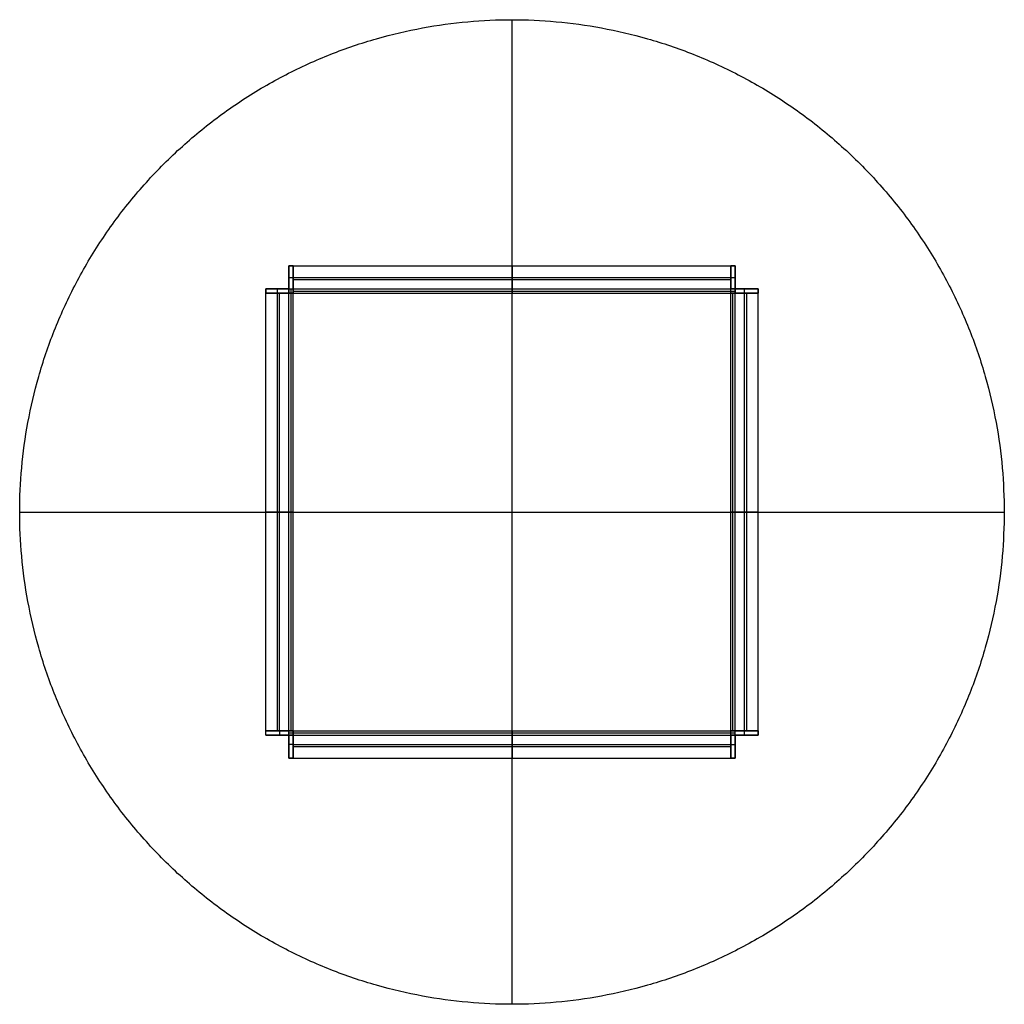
# Model space of a CAD drawing. Header units: millimetres. Extents: x 5954 to 6854, y 326 to 1226.
import ezdxf

# ---------------------------------------------------------------- set-up
doc = ezdxf.new("R2010")
doc.units = ezdxf.units.MM
doc.header["$MEASUREMENT"] = 0
doc.layers.add('Default', color=7, linetype='Continuous', true_color=0x000000)

msp = doc.modelspace()

# ---------------------------------------------------------------- linework, layer by layer
at = {"layer": 'Default'}
for p, q in [((6404.15, 326, 320), (6404.15, 1226, 320)), ((6404.15, 326, 300), (6404.15, 1226, 300)), ((6200.15, 988.5, 275), (6200.15, 988.5, 279)), ((6200.15, 988.5, 21), (6200.15, 988.5, 25)), ((6608.15, 988.5, 21), (6608.15, 988.5, 25)), ((6608.15, 988.5, 275), (6608.15, 988.5, 279)), ((6191.65, 980, 275), (6191.65, 980, 279)), ((6191.65, 980, 21), (6191.65, 980, 25)), ((6200.15, 980, 12.5), (6204.15, 980, 12.5)), ((6200.15, 980, 287.5), (6204.15, 980, 287.5)), ((6608.15, 980, 287.5), (6608.15, 976, 287.5)), ((6608.15, 980, 12.5), (6608.15, 976, 12.5)), ((6616.65, 976, 21), (6616.65, 980, 21)), ((6616.65, 976, 279), (6616.65, 980, 279)), ((5954.15, 776, 320), (6854.15, 776, 320)), ((5954.15, 776, 300), (6854.15, 776, 300)), ((6191.65, 576, 279), (6191.65, 572, 279)), ((6191.65, 576, 21), (6191.65, 572, 21)), ((6200.15, 572, 287.5), (6200.15, 576, 287.5)), ((6200.15, 572, 12.5), (6200.15, 576, 12.5)), ((6608.15, 572, 287.5), (6608.15, 576, 287.5)), ((6608.15, 572, 12.5), (6608.15, 576, 12.5)), ((6616.65, 572, 279), (6616.65, 576, 279)), ((6616.65, 572, 21), (6616.65, 576, 21)), ((6204.15, 563.5, 279), (6200.15, 563.5, 279)), ((6204.15, 563.5, 21), (6200.15, 563.5, 21)), ((6604.15, 563.5, 279), (6608.15, 563.5, 279)), ((6604.15, 563.5, 21), (6608.15, 563.5, 21))]:
    msp.add_line(p, q, dxfattribs=at)
for points in [[(6854.15, 776, 300), (6854.15, 1226, 300), (6404.15, 1226, 300), (5954.15, 1226, 300), (5954.15, 776, 300), (5954.15, 326, 300), (6404.15, 326, 300), (6854.15, 326, 300), (6854.15, 776, 300)], [(6854.15, 776, 320), (6854.15, 1226, 320), (6404.15, 1226, 320), (5954.15, 1226, 320), (5954.15, 776, 320), (5954.15, 326, 320), (6404.15, 326, 320), (6854.15, 326, 320), (6854.15, 776, 320)], [(6854.15, 776, 310), (6854.15, 1226, 310), (6404.15, 1226, 310), (5954.15, 1226, 310), (5954.15, 776, 310), (5954.15, 326, 310), (6404.15, 326, 310), (6854.15, 326, 310), (6854.15, 776, 310)]]:
    msp.add_rational_spline(points, [1, 0.707106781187, 1, 0.707106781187, 1, 0.707106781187, 1, 0.707106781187, 1], degree=2, knots=[0, 0, 0, 706.858347, 706.858347, 1413.716694, 1413.716694, 2120.575041, 2120.575041, 2827.433388, 2827.433388, 2827.433388], dxfattribs=at)
for points in [[(6404.15, 1226, 300), (6404.15, 1226, 310), (6404.15, 1226, 320)], [(6200.15, 980, 21), (6200.15, 990.5, 21), (6200.15, 1001, 21)], [(6200.15, 1001, 21), (6202.15, 1001, 21), (6204.15, 1001, 21)], [(6200.15, 1001, 25), (6200.15, 1001, 23), (6200.15, 1001, 21)], [(6200.15, 1001, 25), (6202.15, 1001, 25), (6204.15, 1001, 25)], [(6200.15, 980, 25), (6200.15, 990.5, 25), (6200.15, 1001, 25)], [(6204.15, 1001, 275), (6202.15, 1001, 275), (6200.15, 1001, 275)], [(6200.15, 1001, 279), (6200.15, 1001, 277), (6200.15, 1001, 275)], [(6200.15, 1001, 279), (6202.15, 1001, 279), (6204.15, 1001, 279)], [(6200.15, 980, 279), (6200.15, 990.5, 279), (6200.15, 1001, 279)], [(6200.15, 1001, 275), (6200.15, 990.5, 275), (6200.15, 980, 275)], [(6200.15, 1001, 275), (6200.15, 1001, 150), (6200.15, 1001, 25)], [(6200.15, 1001, 277), (6202.15, 1001, 277), (6204.15, 1001, 277)], [(6200.15, 1001, 23), (6202.15, 1001, 23), (6204.15, 1001, 23)], [(6200.15, 980, 150), (6200.15, 990.5, 150), (6200.15, 1001, 150)], [(6200.15, 1001, 150), (6202.15, 1001, 150), (6204.15, 1001, 150)], [(6202.15, 1001, 275), (6202.15, 1001, 150), (6202.15, 1001, 25)], [(6204.15, 1001, 279), (6204.15, 1001, 277), (6204.15, 1001, 275)], [(6204.15, 1001, 279), (6204.15, 990.5, 279), (6204.15, 980, 279)], [(6204.15, 1001, 275), (6404.15, 1001, 275), (6604.15, 1001, 275)], [(6204.15, 1001, 279), (6404.15, 1001, 279), (6604.15, 1001, 279)], [(6204.15, 1001, 275), (6204.15, 1001, 150), (6204.15, 1001, 25)], [(6204.15, 1001, 21), (6204.15, 990.5, 21), (6204.15, 980, 21)], [(6204.15, 1001, 25), (6204.15, 1001, 23), (6204.15, 1001, 21)], [(6204.15, 1001, 25), (6204.15, 990.5, 25), (6204.15, 980, 25)], [(6204.15, 1001, 21), (6404.15, 1001, 21), (6604.15, 1001, 21)], [(6204.15, 1001, 25), (6404.15, 1001, 25), (6604.15, 1001, 25)], [(6204.15, 980, 275), (6204.15, 990.5, 275), (6204.15, 1001, 275)], [(6204.15, 1001, 23), (6404.15, 1001, 23), (6604.15, 1001, 23)], [(6204.15, 1001, 277), (6404.15, 1001, 277), (6604.15, 1001, 277)], [(6204.15, 1001, 150), (6204.15, 988.5, 150), (6204.15, 976, 150)], [(6404.15, 1001, 21), (6404.15, 1001, 23), (6404.15, 1001, 25)], [(6404.15, 1001, 25), (6404.15, 988.5, 25), (6404.15, 976, 25)], [(6404.15, 976, 275), (6404.15, 988.5, 275), (6404.15, 1001, 275)], [(6404.15, 1001, 275), (6404.15, 1001, 277), (6404.15, 1001, 279)], [(6404.15, 1001, 279), (6404.15, 990.5, 279), (6404.15, 980, 279)], [(6404.15, 980, 21), (6404.15, 990.5, 21), (6404.15, 1001, 21)], [(6604.15, 1001, 275), (6604.15, 990.5, 275), (6604.15, 980, 275)], [(6604.15, 1001, 279), (6604.15, 1001, 277), (6604.15, 1001, 275)], [(6604.15, 980, 279), (6604.15, 990.5, 279), (6604.15, 1001, 279)], [(6608.15, 1001, 275), (6606.15, 1001, 275), (6604.15, 1001, 275)], [(6604.15, 1001, 279), (6606.15, 1001, 279), (6608.15, 1001, 279)], [(6604.15, 1001, 275), (6604.15, 1001, 150), (6604.15, 1001, 25)], [(6604.15, 980, 21), (6604.15, 990.5, 21), (6604.15, 1001, 21)], [(6604.15, 1001, 25), (6604.15, 1001, 23), (6604.15, 1001, 21)], [(6604.15, 980, 25), (6604.15, 990.5, 25), (6604.15, 1001, 25)], [(6604.15, 1001, 21), (6606.15, 1001, 21), (6608.15, 1001, 21)], [(6604.15, 1001, 25), (6606.15, 1001, 25), (6608.15, 1001, 25)], [(6604.15, 1001, 277), (6606.15, 1001, 277), (6608.15, 1001, 277)], [(6604.15, 1001, 23), (6606.15, 1001, 23), (6608.15, 1001, 23)], [(6604.15, 1001, 150), (6606.15, 1001, 150), (6608.15, 1001, 150)], [(6604.15, 976, 150), (6604.15, 988.5, 150), (6604.15, 1001, 150)], [(6606.15, 1001, 275), (6606.15, 1001, 150), (6606.15, 1001, 25)], [(6608.15, 1001, 21), (6608.15, 990.5, 21), (6608.15, 980, 21)], [(6608.15, 1001, 25), (6608.15, 1001, 23), (6608.15, 1001, 21)], [(6608.15, 1001, 25), (6608.15, 990.5, 25), (6608.15, 980, 25)], [(6608.15, 1001, 279), (6608.15, 1001, 277), (6608.15, 1001, 275)], [(6608.15, 1001, 279), (6608.15, 990.5, 279), (6608.15, 980, 279)], [(6608.15, 980, 275), (6608.15, 990.5, 275), (6608.15, 1001, 275)], [(6608.15, 1001, 275), (6608.15, 1001, 150), (6608.15, 1001, 25)], [(6608.15, 1001, 150), (6608.15, 990.5, 150), (6608.15, 980, 150)], [(6200.15, 990.5, 21), (6202.15, 990.5, 21), (6204.15, 990.5, 21)], [(6200.15, 990.5, 279), (6202.15, 990.5, 279), (6204.15, 990.5, 279)], [(6200.15, 990.5, 275), (6200.15, 990.5, 150), (6200.15, 990.5, 25)], [(6204.15, 990.5, 279), (6404.15, 990.5, 279), (6604.15, 990.5, 279)], [(6204.15, 990.5, 21), (6404.15, 990.5, 21), (6604.15, 990.5, 21)], [(6604.15, 990.5, 279), (6606.15, 990.5, 279), (6608.15, 990.5, 279)], [(6604.15, 990.5, 21), (6606.15, 990.5, 21), (6608.15, 990.5, 21)], [(6608.15, 990.5, 275), (6608.15, 990.5, 150), (6608.15, 990.5, 25)], [(6204.15, 988.5, 25), (6404.15, 988.5, 25), (6604.15, 988.5, 25)], [(6204.15, 988.5, 275), (6404.15, 988.5, 275), (6604.15, 988.5, 275)], [(6204.15, 988.5, 275), (6204.15, 988.5, 150), (6204.15, 988.5, 25)], [(6604.15, 988.5, 275), (6604.15, 988.5, 150), (6604.15, 988.5, 25)], [(6179.15, 980, 21), (6189.65, 980, 21), (6200.15, 980, 21)], [(6179.15, 980, 25), (6179.15, 980, 23), (6179.15, 980, 21)], [(6179.15, 980, 25), (6189.65, 980, 25), (6200.15, 980, 25)], [(6179.15, 980, 279), (6179.15, 980, 277), (6179.15, 980, 275)], [(6179.15, 980, 279), (6189.65, 980, 279), (6200.15, 980, 279)], [(6179.15, 980, 275), (6179.15, 978, 275), (6179.15, 976, 275)], [(6200.15, 980, 275), (6189.65, 980, 275), (6179.15, 980, 275)], [(6179.15, 976, 279), (6179.15, 978, 279), (6179.15, 980, 279)], [(6179.15, 980, 275), (6179.15, 980, 150), (6179.15, 980, 25)], [(6179.15, 976, 21), (6179.15, 978, 21), (6179.15, 980, 21)], [(6179.15, 976, 25), (6179.15, 978, 25), (6179.15, 980, 25)], [(6179.15, 976, 277), (6179.15, 978, 277), (6179.15, 980, 277)], [(6179.15, 976, 23), (6179.15, 978, 23), (6179.15, 980, 23)], [(6179.15, 976, 150), (6179.15, 978, 150), (6179.15, 980, 150)], [(6179.15, 980, 150), (6189.65, 980, 150), (6200.15, 980, 150)], [(6179.15, 978, 275), (6179.15, 978, 150), (6179.15, 978, 25)], [(6179.15, 976, 275), (6189.65, 976, 275), (6200.15, 976, 275)], [(6179.15, 976, 279), (6179.15, 976, 277), (6179.15, 976, 275)], [(6200.15, 976, 279), (6189.65, 976, 279), (6179.15, 976, 279)], [(6179.15, 976, 275), (6179.15, 976, 150), (6179.15, 976, 25)], [(6200.15, 976, 21), (6189.65, 976, 21), (6179.15, 976, 21)], [(6179.15, 976, 25), (6179.15, 976, 23), (6179.15, 976, 21)], [(6200.15, 976, 25), (6189.65, 976, 25), (6179.15, 976, 25)], [(6179.15, 576, 21), (6179.15, 776, 21), (6179.15, 976, 21)], [(6179.15, 576, 25), (6179.15, 776, 25), (6179.15, 976, 25)], [(6179.15, 576, 275), (6179.15, 776, 275), (6179.15, 976, 275)], [(6179.15, 576, 279), (6179.15, 776, 279), (6179.15, 976, 279)], [(6204.15, 976, 150), (6191.65, 976, 150), (6179.15, 976, 150)], [(6179.15, 576, 23), (6179.15, 776, 23), (6179.15, 976, 23)], [(6179.15, 576, 277), (6179.15, 776, 277), (6179.15, 976, 277)], [(6189.65, 976, 21), (6189.65, 978, 21), (6189.65, 980, 21)], [(6189.65, 976, 279), (6189.65, 978, 279), (6189.65, 980, 279)], [(6189.65, 980, 275), (6189.65, 980, 150), (6189.65, 980, 25)], [(6189.65, 576, 279), (6189.65, 776, 279), (6189.65, 976, 279)], [(6189.65, 576, 21), (6189.65, 776, 21), (6189.65, 976, 21)], [(6191.65, 976, 275), (6191.65, 976, 150), (6191.65, 976, 25)], [(6191.65, 576, 25), (6191.65, 776, 25), (6191.65, 976, 25)], [(6191.65, 576, 275), (6191.65, 776, 275), (6191.65, 976, 275)], [(6200.15, 980), (6202.15, 980), (6204.15, 980)], [(6200.15, 980), (6200.15, 980, 10.5), (6200.15, 980, 21)], [(6200.15, 980, 279), (6200.15, 980, 289.5), (6200.15, 980, 300)], [(6200.15, 980, 300), (6202.15, 980, 300), (6204.15, 980, 300)], [(6200.15, 980, 275), (6200.15, 980, 150), (6200.15, 980, 25)], [(6200.15, 980, 279), (6200.15, 980, 277), (6200.15, 980, 275)], [(6200.15, 980, 279), (6202.15, 980, 279), (6204.15, 980, 279)], [(6200.15, 980, 279), (6200.15, 978, 279), (6200.15, 976, 279)], [(6200.15, 980, 300), (6200.15, 978, 300), (6200.15, 976, 300)], [(6200.15, 980, 21), (6202.15, 980, 21), (6204.15, 980, 21)], [(6200.15, 980, 25), (6200.15, 980, 23), (6200.15, 980, 21)], [(6200.15, 976), (6200.15, 978), (6200.15, 980)], [(6200.15, 980, 21), (6200.15, 978, 21), (6200.15, 976, 21)], [(6200.15, 976, 289.5), (6200.15, 978, 289.5), (6200.15, 980, 289.5)], [(6200.15, 976, 10.5), (6200.15, 978, 10.5), (6200.15, 980, 10.5)], [(6200.15, 976, 275), (6202.15, 976, 275), (6204.15, 976, 275)], [(6200.15, 976, 300), (6200.15, 976, 289.5), (6200.15, 976, 279)], [(6200.15, 976, 300), (6202.15, 976, 300), (6204.15, 976, 300)], [(6200.15, 976), (6202.15, 976), (6204.15, 976)], [(6200.15, 976, 21), (6200.15, 976, 10.5), (6200.15, 976)], [(6204.15, 976, 25), (6202.15, 976, 25), (6200.15, 976, 25)], [(6200.15, 576), (6200.15, 776), (6200.15, 976)], [(6200.15, 576, 21), (6200.15, 776, 21), (6200.15, 976, 21)], [(6200.15, 576, 279), (6200.15, 776, 279), (6200.15, 976, 279)], [(6200.15, 576, 300), (6200.15, 776, 300), (6200.15, 976, 300)], [(6200.15, 576, 10.5), (6200.15, 776, 10.5), (6200.15, 976, 10.5)], [(6200.15, 576, 289.5), (6200.15, 776, 289.5), (6200.15, 976, 289.5)], [(6202.15, 976, 300), (6202.15, 978, 300), (6202.15, 980, 300)], [(6202.15, 976), (6202.15, 978), (6202.15, 980)], [(6202.15, 576, 300), (6202.15, 776, 300), (6202.15, 976, 300)], [(6202.15, 576), (6202.15, 776), (6202.15, 976)], [(6204.15, 980, 300), (6204.15, 980, 289.5), (6204.15, 980, 279)], [(6204.15, 980, 279), (6404.15, 980, 279), (6604.15, 980, 279)], [(6204.15, 980, 21), (6404.15, 980, 21), (6604.15, 980, 21)], [(6204.15, 976, 275), (6204.15, 978, 275), (6204.15, 980, 275)], [(6204.15, 976, 300), (6204.15, 978, 300), (6204.15, 980, 300)], [(6204.15, 980, 300), (6404.15, 980, 300), (6604.15, 980, 300)], [(6204.15, 976), (6204.15, 978), (6204.15, 980)], [(6204.15, 980, 25), (6204.15, 978, 25), (6204.15, 976, 25)], [(6204.15, 980, 21), (6204.15, 980, 10.5), (6204.15, 980)], [(6204.15, 980), (6404.15, 980), (6604.15, 980)], [(6204.15, 980, 289.5), (6404.15, 980, 289.5), (6604.15, 980, 289.5)], [(6204.15, 980, 10.5), (6404.15, 980, 10.5), (6604.15, 980, 10.5)], [(6204.15, 978), (6404.15, 978), (6604.15, 978)], [(6204.15, 978, 300), (6404.15, 978, 300), (6604.15, 978, 300)], [(6204.15, 976, 275), (6404.15, 976, 275), (6604.15, 976, 275)], [(6204.15, 976, 275), (6204.15, 976, 150), (6204.15, 976, 25)], [(6204.15, 976, 25), (6404.15, 976, 25), (6604.15, 976, 25)], [(6204.15, 976, 279), (6204.15, 976, 277), (6204.15, 976, 275)], [(6204.15, 976, 279), (6204.15, 976, 289.5), (6204.15, 976, 300)], [(6204.15, 976, 300), (6404.15, 976, 300), (6604.15, 976, 300)], [(6204.15, 976), (6204.15, 976, 10.5), (6204.15, 976, 21)], [(6204.15, 976, 25), (6204.15, 976, 23), (6204.15, 976, 21)], [(6204.15, 976), (6404.15, 976), (6604.15, 976)], [(6204.15, 576), (6204.15, 776), (6204.15, 976)], [(6204.15, 576, 25), (6204.15, 776, 25), (6204.15, 976, 25)], [(6204.15, 576, 275), (6204.15, 776, 275), (6204.15, 976, 275)], [(6204.15, 576, 300), (6204.15, 776, 300), (6204.15, 976, 300)], [(6204.15, 976, 287.5), (6404.15, 976, 287.5), (6604.15, 976, 287.5)], [(6204.15, 976, 12.5), (6404.15, 976, 12.5), (6604.15, 976, 12.5)], [(6204.15, 576, 12.5), (6204.15, 776, 12.5), (6204.15, 976, 12.5)], [(6204.15, 576, 287.5), (6204.15, 776, 287.5), (6204.15, 976, 287.5)], [(6404.15, 976), (6404.15, 978), (6404.15, 980)], [(6404.15, 980, 300), (6404.15, 978, 300), (6404.15, 976, 300)], [(6404.15, 980, 279), (6404.15, 980, 289.5), (6404.15, 980, 300)], [(6404.15, 980), (6404.15, 980, 10.5), (6404.15, 980, 21)], [(6404.15, 976, 300), (6404.15, 976, 287.5), (6404.15, 976, 275)], [(6404.15, 976, 25), (6404.15, 976, 12.5), (6404.15, 976)], [(6604.15, 976, 275), (6604.15, 978, 275), (6604.15, 980, 275)], [(6604.15, 980, 279), (6604.15, 980, 289.5), (6604.15, 980, 300)], [(6604.15, 976, 300), (6604.15, 978, 300), (6604.15, 980, 300)], [(6608.15, 980, 279), (6606.15, 980, 279), (6604.15, 980, 279)], [(6604.15, 980, 300), (6606.15, 980, 300), (6608.15, 980, 300)], [(6604.15, 976), (6604.15, 978), (6604.15, 980)], [(6604.15, 980), (6604.15, 980, 10.5), (6604.15, 980, 21)], [(6604.15, 976, 25), (6604.15, 978, 25), (6604.15, 980, 25)], [(6608.15, 980), (6606.15, 980), (6604.15, 980)], [(6608.15, 980, 21), (6606.15, 980, 21), (6604.15, 980, 21)], [(6604.15, 980, 289.5), (6606.15, 980, 289.5), (6608.15, 980, 289.5)], [(6604.15, 980, 10.5), (6606.15, 980, 10.5), (6608.15, 980, 10.5)], [(6604.15, 978), (6606.15, 978), (6608.15, 978)], [(6604.15, 978, 300), (6606.15, 978, 300), (6608.15, 978, 300)], [(6604.15, 976, 275), (6604.15, 976, 150), (6604.15, 976, 25)], [(6604.15, 976, 275), (6604.15, 976, 277), (6604.15, 976, 279)], [(6604.15, 976, 279), (6604.15, 976, 289.5), (6604.15, 976, 300)], [(6608.15, 976, 275), (6606.15, 976, 275), (6604.15, 976, 275)], [(6604.15, 976, 300), (6606.15, 976, 300), (6608.15, 976, 300)], [(6604.15, 976, 21), (6604.15, 976, 23), (6604.15, 976, 25)], [(6604.15, 976), (6604.15, 976, 10.5), (6604.15, 976, 21)], [(6604.15, 976), (6606.15, 976), (6608.15, 976)], [(6604.15, 976, 25), (6606.15, 976, 25), (6608.15, 976, 25)], [(6604.15, 576, 25), (6604.15, 776, 25), (6604.15, 976, 25)], [(6604.15, 576), (6604.15, 776), (6604.15, 976)], [(6604.15, 576, 300), (6604.15, 776, 300), (6604.15, 976, 300)], [(6604.15, 576, 275), (6604.15, 776, 275), (6604.15, 976, 275)], [(6629.15, 976, 150), (6616.65, 976, 150), (6604.15, 976, 150)], [(6604.15, 576, 12.5), (6604.15, 776, 12.5), (6604.15, 976, 12.5)], [(6604.15, 576, 287.5), (6604.15, 776, 287.5), (6604.15, 976, 287.5)], [(6606.15, 576, 300), (6606.15, 776, 300), (6606.15, 976, 300)], [(6606.15, 576), (6606.15, 776), (6606.15, 976)], [(6608.15, 976), (6608.15, 978), (6608.15, 980)], [(6608.15, 980, 21), (6608.15, 980, 10.5), (6608.15, 980)], [(6608.15, 980, 300), (6608.15, 980, 289.5), (6608.15, 980, 279)], [(6608.15, 976, 300), (6608.15, 978, 300), (6608.15, 980, 300)], [(6608.15, 980, 279), (6618.65, 980, 279), (6629.15, 980, 279)], [(6629.15, 980, 21), (6618.65, 980, 21), (6608.15, 980, 21)], [(6608.15, 980, 25), (6618.65, 980, 25), (6629.15, 980, 25)], [(6629.15, 980, 275), (6618.65, 980, 275), (6608.15, 980, 275)], [(6608.15, 980, 275), (6608.15, 980, 150), (6608.15, 980, 25)], [(6608.15, 980, 279), (6608.15, 980, 277), (6608.15, 980, 275)], [(6608.15, 976, 279), (6608.15, 978, 279), (6608.15, 980, 279)], [(6608.15, 976, 21), (6608.15, 978, 21), (6608.15, 980, 21)], [(6608.15, 980, 25), (6608.15, 980, 23), (6608.15, 980, 21)], [(6608.15, 980, 150), (6618.65, 980, 150), (6629.15, 980, 150)], [(6608.15, 976, 300), (6608.15, 976, 289.5), (6608.15, 976, 279)], [(6608.15, 976, 279), (6618.65, 976, 279), (6629.15, 976, 279)], [(6629.15, 976, 21), (6618.65, 976, 21), (6608.15, 976, 21)], [(6629.15, 976, 275), (6618.65, 976, 275), (6608.15, 976, 275)], [(6608.15, 976, 21), (6608.15, 976, 10.5), (6608.15, 976)], [(6608.15, 976, 25), (6618.65, 976, 25), (6629.15, 976, 25)], [(6608.15, 576, 21), (6608.15, 776, 21), (6608.15, 976, 21)], [(6608.15, 576), (6608.15, 776), (6608.15, 976)], [(6608.15, 576, 300), (6608.15, 776, 300), (6608.15, 976, 300)], [(6608.15, 576, 279), (6608.15, 776, 279), (6608.15, 976, 279)], [(6608.15, 576, 10.5), (6608.15, 776, 10.5), (6608.15, 976, 10.5)], [(6608.15, 576, 289.5), (6608.15, 776, 289.5), (6608.15, 976, 289.5)], [(6616.65, 976, 275), (6616.65, 976, 150), (6616.65, 976, 25)], [(6616.65, 576, 25), (6616.65, 776, 25), (6616.65, 976, 25)], [(6616.65, 576, 275), (6616.65, 776, 275), (6616.65, 976, 275)], [(6618.65, 980, 275), (6618.65, 980, 150), (6618.65, 980, 25)], [(6618.65, 980, 25), (6618.65, 980, 23), (6618.65, 980, 21)], [(6618.65, 980, 279), (6618.65, 980, 277), (6618.65, 980, 275)], [(6618.65, 576, 21), (6618.65, 776, 21), (6618.65, 976, 21)], [(6618.65, 576, 279), (6618.65, 776, 279), (6618.65, 976, 279)], [(6629.15, 980, 279), (6629.15, 980, 277), (6629.15, 980, 275)], [(6629.15, 976, 279), (6629.15, 978, 279), (6629.15, 980, 279)], [(6629.15, 976, 21), (6629.15, 978, 21), (6629.15, 980, 21)], [(6629.15, 976, 25), (6629.15, 978, 25), (6629.15, 980, 25)], [(6629.15, 980, 25), (6629.15, 980, 23), (6629.15, 980, 21)], [(6629.15, 976, 275), (6629.15, 978, 275), (6629.15, 980, 275)], [(6629.15, 980, 275), (6629.15, 980, 150), (6629.15, 980, 25)], [(6629.15, 980, 150), (6629.15, 978, 150), (6629.15, 976, 150)], [(6629.15, 978, 279), (6629.15, 978, 277), (6629.15, 978, 275)], [(6629.15, 978, 25), (6629.15, 978, 23), (6629.15, 978, 21)], [(6629.15, 978, 275), (6629.15, 978, 150), (6629.15, 978, 25)], [(6629.15, 976, 279), (6629.15, 976, 277), (6629.15, 976, 275)], [(6629.15, 976, 25), (6629.15, 976, 23), (6629.15, 976, 21)], [(6629.15, 976, 275), (6629.15, 976, 150), (6629.15, 976, 25)], [(6629.15, 576, 25), (6629.15, 776, 25), (6629.15, 976, 25)], [(6629.15, 576, 21), (6629.15, 776, 21), (6629.15, 976, 21)], [(6629.15, 576, 279), (6629.15, 776, 279), (6629.15, 976, 279)], [(6629.15, 576, 275), (6629.15, 776, 275), (6629.15, 976, 275)], [(6629.15, 576, 23), (6629.15, 776, 23), (6629.15, 976, 23)], [(6629.15, 576, 277), (6629.15, 776, 277), (6629.15, 976, 277)], [(5954.15, 776, 300), (5954.15, 776, 310), (5954.15, 776, 320)], [(6179.15, 776, 21), (6179.15, 776, 23), (6179.15, 776, 25)], [(6179.15, 776, 275), (6179.15, 776, 277), (6179.15, 776, 279)], [(6179.15, 776, 279), (6189.65, 776, 279), (6200.15, 776, 279)], [(6200.15, 776, 21), (6189.65, 776, 21), (6179.15, 776, 21)], [(6179.15, 776, 25), (6191.65, 776, 25), (6204.15, 776, 25)], [(6204.15, 776, 275), (6191.65, 776, 275), (6179.15, 776, 275)], [(6200.15, 776, 300), (6202.15, 776, 300), (6204.15, 776, 300)], [(6204.15, 776), (6202.15, 776), (6200.15, 776)], [(6200.15, 776), (6200.15, 776, 10.5), (6200.15, 776, 21)], [(6200.15, 776, 279), (6200.15, 776, 289.5), (6200.15, 776, 300)], [(6204.15, 776, 25), (6204.15, 776, 12.5), (6204.15, 776)], [(6204.15, 776, 300), (6204.15, 776, 287.5), (6204.15, 776, 275)], [(6604.15, 776, 300), (6606.15, 776, 300), (6608.15, 776, 300)], [(6608.15, 776), (6606.15, 776), (6604.15, 776)], [(6604.15, 776), (6604.15, 776, 12.5), (6604.15, 776, 25)], [(6604.15, 776, 275), (6604.15, 776, 287.5), (6604.15, 776, 300)], [(6604.15, 776, 25), (6616.65, 776, 25), (6629.15, 776, 25)], [(6629.15, 776, 275), (6616.65, 776, 275), (6604.15, 776, 275)], [(6608.15, 776, 21), (6608.15, 776, 10.5), (6608.15, 776)], [(6608.15, 776, 300), (6608.15, 776, 289.5), (6608.15, 776, 279)], [(6629.15, 776, 21), (6618.65, 776, 21), (6608.15, 776, 21)], [(6608.15, 776, 279), (6618.65, 776, 279), (6629.15, 776, 279)], [(6629.15, 776, 25), (6629.15, 776, 23), (6629.15, 776, 21)], [(6629.15, 776, 279), (6629.15, 776, 277), (6629.15, 776, 275)], [(6854.15, 776, 300), (6854.15, 776, 310), (6854.15, 776, 320)], [(6179.15, 572, 279), (6179.15, 574, 279), (6179.15, 576, 279)], [(6179.15, 576, 279), (6179.15, 576, 277), (6179.15, 576, 275)], [(6179.15, 572, 21), (6179.15, 574, 21), (6179.15, 576, 21)], [(6200.15, 576, 279), (6189.65, 576, 279), (6179.15, 576, 279)], [(6179.15, 576, 21), (6189.65, 576, 21), (6200.15, 576, 21)], [(6179.15, 572, 25), (6179.15, 574, 25), (6179.15, 576, 25)], [(6179.15, 572, 275), (6179.15, 574, 275), (6179.15, 576, 275)], [(6200.15, 576, 25), (6189.65, 576, 25), (6179.15, 576, 25)], [(6179.15, 576, 275), (6189.65, 576, 275), (6200.15, 576, 275)], [(6179.15, 576, 25), (6179.15, 576, 23), (6179.15, 576, 21)], [(6179.15, 576, 275), (6179.15, 576, 150), (6179.15, 576, 25)], [(6179.15, 576, 150), (6191.65, 576, 150), (6204.15, 576, 150)], [(6179.15, 572, 150), (6179.15, 574, 150), (6179.15, 576, 150)], [(6179.15, 574, 25), (6179.15, 574, 23), (6179.15, 574, 21)], [(6179.15, 574, 275), (6179.15, 574, 150), (6179.15, 574, 25)], [(6179.15, 574, 279), (6179.15, 574, 277), (6179.15, 574, 275)], [(6179.15, 572, 279), (6189.65, 572, 279), (6200.15, 572, 279)], [(6179.15, 572, 275), (6179.15, 572, 277), (6179.15, 572, 279)], [(6200.15, 572, 21), (6189.65, 572, 21), (6179.15, 572, 21)], [(6179.15, 572, 25), (6189.65, 572, 25), (6200.15, 572, 25)], [(6200.15, 572, 275), (6189.65, 572, 275), (6179.15, 572, 275)], [(6179.15, 572, 21), (6179.15, 572, 23), (6179.15, 572, 25)], [(6179.15, 572, 275), (6179.15, 572, 150), (6179.15, 572, 25)], [(6200.15, 572, 150), (6189.65, 572, 150), (6179.15, 572, 150)], [(6189.65, 572, 275), (6189.65, 572, 150), (6189.65, 572, 25)], [(6189.65, 572, 279), (6189.65, 572, 277), (6189.65, 572, 275)], [(6189.65, 572, 25), (6189.65, 572, 23), (6189.65, 572, 21)], [(6191.65, 576, 275), (6191.65, 576, 150), (6191.65, 576, 25)], [(6200.15, 572, 300), (6200.15, 574, 300), (6200.15, 576, 300)], [(6200.15, 576, 300), (6202.15, 576, 300), (6204.15, 576, 300)], [(6200.15, 576, 21), (6200.15, 576, 10.5), (6200.15, 576)], [(6200.15, 576), (6202.15, 576), (6204.15, 576)], [(6200.15, 572), (6200.15, 574), (6200.15, 576)], [(6200.15, 576, 300), (6200.15, 576, 289.5), (6200.15, 576, 279)], [(6204.15, 576, 25), (6202.15, 576, 25), (6200.15, 576, 25)], [(6200.15, 576, 275), (6202.15, 576, 275), (6204.15, 576, 275)], [(6200.15, 572, 279), (6200.15, 574, 279), (6200.15, 576, 279)], [(6200.15, 572, 21), (6200.15, 574, 21), (6200.15, 576, 21)], [(6200.15, 574), (6202.15, 574), (6204.15, 574)], [(6200.15, 574, 300), (6202.15, 574, 300), (6204.15, 574, 300)], [(6200.15, 572, 279), (6200.15, 561.5, 279), (6200.15, 551, 279)], [(6200.15, 572, 279), (6200.15, 572, 277), (6200.15, 572, 275)], [(6200.15, 551, 21), (6200.15, 561.5, 21), (6200.15, 572, 21)], [(6200.15, 572, 300), (6202.15, 572, 300), (6204.15, 572, 300)], [(6200.15, 572, 279), (6200.15, 572, 289.5), (6200.15, 572, 300)], [(6200.15, 572), (6200.15, 572, 10.5), (6200.15, 572, 21)], [(6204.15, 572), (6202.15, 572), (6200.15, 572)], [(6200.15, 572, 25), (6200.15, 561.5, 25), (6200.15, 551, 25)], [(6200.15, 551, 275), (6200.15, 561.5, 275), (6200.15, 572, 275)], [(6200.15, 572, 279), (6202.15, 572, 279), (6204.15, 572, 279)], [(6204.15, 572, 21), (6202.15, 572, 21), (6200.15, 572, 21)], [(6200.15, 572, 25), (6200.15, 572, 23), (6200.15, 572, 21)], [(6200.15, 572, 275), (6200.15, 572, 150), (6200.15, 572, 25)], [(6200.15, 551, 150), (6200.15, 561.5, 150), (6200.15, 572, 150)], [(6200.15, 572, 10.5), (6202.15, 572, 10.5), (6204.15, 572, 10.5)], [(6200.15, 572, 289.5), (6202.15, 572, 289.5), (6204.15, 572, 289.5)], [(6204.15, 576, 275), (6204.15, 576, 277), (6204.15, 576, 279)], [(6204.15, 576), (6204.15, 576, 10.5), (6204.15, 576, 21)], [(6204.15, 572), (6204.15, 574), (6204.15, 576)], [(6204.15, 576, 25), (6404.15, 576, 25), (6604.15, 576, 25)], [(6204.15, 576), (6404.15, 576), (6604.15, 576)], [(6204.15, 572, 300), (6204.15, 574, 300), (6204.15, 576, 300)], [(6204.15, 576, 300), (6404.15, 576, 300), (6604.15, 576, 300)], [(6204.15, 576, 275), (6404.15, 576, 275), (6604.15, 576, 275)], [(6204.15, 572, 25), (6204.15, 574, 25), (6204.15, 576, 25)], [(6204.15, 572, 275), (6204.15, 574, 275), (6204.15, 576, 275)], [(6204.15, 576, 21), (6204.15, 576, 23), (6204.15, 576, 25)], [(6204.15, 576, 275), (6204.15, 576, 150), (6204.15, 576, 25)], [(6204.15, 576, 279), (6204.15, 576, 289.5), (6204.15, 576, 300)], [(6204.15, 576, 150), (6204.15, 563.5, 150), (6204.15, 551, 150)], [(6204.15, 576, 287.5), (6404.15, 576, 287.5), (6604.15, 576, 287.5)], [(6204.15, 576, 12.5), (6404.15, 576, 12.5), (6604.15, 576, 12.5)], [(6204.15, 574, 300), (6404.15, 574, 300), (6604.15, 574, 300)], [(6204.15, 574), (6404.15, 574), (6604.15, 574)], [(6204.15, 572, 21), (6204.15, 572, 10.5), (6204.15, 572)], [(6204.15, 572, 21), (6404.15, 572, 21), (6604.15, 572, 21)], [(6204.15, 572), (6404.15, 572), (6604.15, 572)], [(6204.15, 572, 300), (6204.15, 572, 289.5), (6204.15, 572, 279)], [(6204.15, 572, 300), (6404.15, 572, 300), (6604.15, 572, 300)], [(6204.15, 572, 279), (6404.15, 572, 279), (6604.15, 572, 279)], [(6204.15, 551, 25), (6204.15, 561.5, 25), (6204.15, 572, 25)], [(6204.15, 572, 275), (6204.15, 561.5, 275), (6204.15, 551, 275)], [(6204.15, 551, 279), (6204.15, 561.5, 279), (6204.15, 572, 279)], [(6204.15, 572, 21), (6204.15, 561.5, 21), (6204.15, 551, 21)], [(6204.15, 572, 289.5), (6404.15, 572, 289.5), (6604.15, 572, 289.5)], [(6204.15, 572, 10.5), (6404.15, 572, 10.5), (6604.15, 572, 10.5)], [(6404.15, 576, 300), (6404.15, 574, 300), (6404.15, 572, 300)], [(6404.15, 576, 275), (6404.15, 576, 287.5), (6404.15, 576, 300)], [(6404.15, 576), (6404.15, 576, 12.5), (6404.15, 576, 25)], [(6404.15, 572), (6404.15, 574), (6404.15, 576)], [(6404.15, 576, 25), (6404.15, 563.5, 25), (6404.15, 551, 25)], [(6404.15, 551, 275), (6404.15, 563.5, 275), (6404.15, 576, 275)], [(6404.15, 572, 300), (6404.15, 572, 289.5), (6404.15, 572, 279)], [(6404.15, 572, 21), (6404.15, 572, 10.5), (6404.15, 572)], [(6404.15, 572, 279), (6404.15, 561.5, 279), (6404.15, 551, 279)], [(6404.15, 551, 21), (6404.15, 561.5, 21), (6404.15, 572, 21)], [(6604.15, 576, 279), (6604.15, 576, 277), (6604.15, 576, 275)], [(6604.15, 572), (6604.15, 574), (6604.15, 576)], [(6604.15, 576), (6606.15, 576), (6608.15, 576)], [(6604.15, 572, 300), (6604.15, 574, 300), (6604.15, 576, 300)], [(6604.15, 576, 300), (6604.15, 576, 289.5), (6604.15, 576, 279)], [(6604.15, 576, 300), (6606.15, 576, 300), (6608.15, 576, 300)], [(6604.15, 572, 275), (6604.15, 574, 275), (6604.15, 576, 275)], [(6604.15, 572, 25), (6604.15, 574, 25), (6604.15, 576, 25)], [(6604.15, 576, 275), (6606.15, 576, 275), (6608.15, 576, 275)], [(6608.15, 576, 25), (6606.15, 576, 25), (6604.15, 576, 25)], [(6604.15, 576, 25), (6604.15, 576, 23), (6604.15, 576, 21)], [(6604.15, 576, 275), (6604.15, 576, 150), (6604.15, 576, 25)], [(6604.15, 576, 21), (6604.15, 576, 10.5), (6604.15, 576)], [(6604.15, 551, 150), (6604.15, 563.5, 150), (6604.15, 576, 150)], [(6604.15, 576, 150), (6616.65, 576, 150), (6629.15, 576, 150)], [(6604.15, 574), (6606.15, 574), (6608.15, 574)], [(6604.15, 574, 300), (6606.15, 574, 300), (6608.15, 574, 300)], [(6604.15, 572, 279), (6604.15, 561.5, 279), (6604.15, 551, 279)], [(6604.15, 551, 21), (6604.15, 561.5, 21), (6604.15, 572, 21)], [(6604.15, 572), (6604.15, 572, 10.5), (6604.15, 572, 21)], [(6608.15, 572), (6606.15, 572), (6604.15, 572)], [(6604.15, 572, 279), (6604.15, 572, 289.5), (6604.15, 572, 300)], [(6604.15, 572, 300), (6606.15, 572, 300), (6608.15, 572, 300)], [(6604.15, 572, 25), (6604.15, 561.5, 25), (6604.15, 551, 25)], [(6604.15, 551, 275), (6604.15, 561.5, 275), (6604.15, 572, 275)], [(6604.15, 572, 279), (6606.15, 572, 279), (6608.15, 572, 279)], [(6608.15, 572, 21), (6606.15, 572, 21), (6604.15, 572, 21)], [(6604.15, 572, 10.5), (6606.15, 572, 10.5), (6608.15, 572, 10.5)], [(6604.15, 572, 289.5), (6606.15, 572, 289.5), (6608.15, 572, 289.5)], [(6608.15, 572, 300), (6608.15, 574, 300), (6608.15, 576, 300)], [(6608.15, 576), (6608.15, 576, 10.5), (6608.15, 576, 21)], [(6608.15, 572), (6608.15, 574), (6608.15, 576)], [(6608.15, 576, 279), (6608.15, 576, 289.5), (6608.15, 576, 300)], [(6629.15, 576, 25), (6618.65, 576, 25), (6608.15, 576, 25)], [(6608.15, 576, 275), (6618.65, 576, 275), (6629.15, 576, 275)], [(6608.15, 572, 279), (6608.15, 574, 279), (6608.15, 576, 279)], [(6608.15, 572, 21), (6608.15, 574, 21), (6608.15, 576, 21)], [(6629.15, 576, 279), (6618.65, 576, 279), (6608.15, 576, 279)], [(6608.15, 576, 21), (6618.65, 576, 21), (6629.15, 576, 21)], [(6608.15, 572, 279), (6618.65, 572, 279), (6629.15, 572, 279)], [(6608.15, 572, 279), (6608.15, 572, 277), (6608.15, 572, 275)], [(6629.15, 572, 21), (6618.65, 572, 21), (6608.15, 572, 21)], [(6608.15, 572, 279), (6608.15, 561.5, 279), (6608.15, 551, 279)], [(6608.15, 551, 21), (6608.15, 561.5, 21), (6608.15, 572, 21)], [(6608.15, 572, 300), (6608.15, 572, 289.5), (6608.15, 572, 279)], [(6608.15, 572, 21), (6608.15, 572, 10.5), (6608.15, 572)], [(6608.15, 572, 25), (6618.65, 572, 25), (6629.15, 572, 25)], [(6629.15, 572, 275), (6618.65, 572, 275), (6608.15, 572, 275)], [(6608.15, 572, 25), (6608.15, 561.5, 25), (6608.15, 551, 25)], [(6608.15, 551, 275), (6608.15, 561.5, 275), (6608.15, 572, 275)], [(6608.15, 572, 25), (6608.15, 572, 23), (6608.15, 572, 21)], [(6608.15, 572, 275), (6608.15, 572, 150), (6608.15, 572, 25)], [(6629.15, 572, 150), (6618.65, 572, 150), (6608.15, 572, 150)], [(6608.15, 572, 150), (6608.15, 561.5, 150), (6608.15, 551, 150)], [(6616.65, 576, 275), (6616.65, 576, 150), (6616.65, 576, 25)], [(6618.65, 572, 275), (6618.65, 572, 150), (6618.65, 572, 25)], [(6618.65, 572, 279), (6618.65, 572, 277), (6618.65, 572, 275)], [(6618.65, 572, 25), (6618.65, 572, 23), (6618.65, 572, 21)], [(6629.15, 576, 275), (6629.15, 576, 277), (6629.15, 576, 279)], [(6629.15, 572, 279), (6629.15, 574, 279), (6629.15, 576, 279)], [(6629.15, 572, 21), (6629.15, 574, 21), (6629.15, 576, 21)], [(6629.15, 572, 25), (6629.15, 574, 25), (6629.15, 576, 25)], [(6629.15, 572, 275), (6629.15, 574, 275), (6629.15, 576, 275)], [(6629.15, 576, 21), (6629.15, 576, 23), (6629.15, 576, 25)], [(6629.15, 576, 275), (6629.15, 576, 150), (6629.15, 576, 25)], [(6629.15, 576, 150), (6629.15, 574, 150), (6629.15, 572, 150)], [(6629.15, 574, 279), (6629.15, 574, 277), (6629.15, 574, 275)], [(6629.15, 574, 275), (6629.15, 574, 150), (6629.15, 574, 25)], [(6629.15, 574, 25), (6629.15, 574, 23), (6629.15, 574, 21)], [(6629.15, 572, 279), (6629.15, 572, 277), (6629.15, 572, 275)], [(6629.15, 572, 25), (6629.15, 572, 23), (6629.15, 572, 21)], [(6629.15, 572, 275), (6629.15, 572, 150), (6629.15, 572, 25)], [(6200.15, 561.5, 275), (6200.15, 561.5, 150), (6200.15, 561.5, 25)], [(6200.15, 561.5, 279), (6200.15, 561.5, 277), (6200.15, 561.5, 275)], [(6200.15, 561.5, 25), (6200.15, 561.5, 23), (6200.15, 561.5, 21)], [(6204.15, 563.5, 275), (6204.15, 563.5, 150), (6204.15, 563.5, 25)], [(6204.15, 563.5, 25), (6404.15, 563.5, 25), (6604.15, 563.5, 25)], [(6204.15, 563.5, 275), (6404.15, 563.5, 275), (6604.15, 563.5, 275)], [(6204.15, 561.5, 279), (6404.15, 561.5, 279), (6604.15, 561.5, 279)], [(6204.15, 561.5, 21), (6404.15, 561.5, 21), (6604.15, 561.5, 21)], [(6604.15, 563.5, 275), (6604.15, 563.5, 150), (6604.15, 563.5, 25)], [(6608.15, 561.5, 279), (6608.15, 561.5, 277), (6608.15, 561.5, 275)], [(6608.15, 561.5, 25), (6608.15, 561.5, 23), (6608.15, 561.5, 21)], [(6608.15, 561.5, 275), (6608.15, 561.5, 150), (6608.15, 561.5, 25)], [(6200.15, 551, 279), (6202.15, 551, 279), (6204.15, 551, 279)], [(6200.15, 551, 279), (6200.15, 551, 277), (6200.15, 551, 275)], [(6200.15, 551, 21), (6202.15, 551, 21), (6204.15, 551, 21)], [(6200.15, 551, 275), (6202.15, 551, 275), (6204.15, 551, 275)], [(6200.15, 551, 25), (6202.15, 551, 25), (6204.15, 551, 25)], [(6200.15, 551, 25), (6200.15, 551, 23), (6200.15, 551, 21)], [(6200.15, 551, 275), (6200.15, 551, 150), (6200.15, 551, 25)], [(6204.15, 551, 150), (6202.15, 551, 150), (6200.15, 551, 150)], [(6202.15, 551, 279), (6202.15, 551, 277), (6202.15, 551, 275)], [(6202.15, 551, 25), (6202.15, 551, 23), (6202.15, 551, 21)], [(6202.15, 551, 275), (6202.15, 551, 150), (6202.15, 551, 25)], [(6204.15, 551, 279), (6204.15, 551, 277), (6204.15, 551, 275)], [(6204.15, 551, 25), (6204.15, 551, 23), (6204.15, 551, 21)], [(6204.15, 551, 275), (6204.15, 551, 150), (6204.15, 551, 25)], [(6204.15, 551, 279), (6404.15, 551, 279), (6604.15, 551, 279)], [(6204.15, 551, 275), (6404.15, 551, 275), (6604.15, 551, 275)], [(6204.15, 551, 25), (6404.15, 551, 25), (6604.15, 551, 25)], [(6204.15, 551, 21), (6404.15, 551, 21), (6604.15, 551, 21)], [(6204.15, 551, 277), (6404.15, 551, 277), (6604.15, 551, 277)], [(6204.15, 551, 23), (6404.15, 551, 23), (6604.15, 551, 23)], [(6404.15, 551, 279), (6404.15, 551, 277), (6404.15, 551, 275)], [(6404.15, 551, 25), (6404.15, 551, 23), (6404.15, 551, 21)], [(6604.15, 551, 279), (6604.15, 551, 277), (6604.15, 551, 275)], [(6604.15, 551, 279), (6606.15, 551, 279), (6608.15, 551, 279)], [(6604.15, 551, 21), (6606.15, 551, 21), (6608.15, 551, 21)], [(6604.15, 551, 275), (6606.15, 551, 275), (6608.15, 551, 275)], [(6604.15, 551, 25), (6606.15, 551, 25), (6608.15, 551, 25)], [(6604.15, 551, 25), (6604.15, 551, 23), (6604.15, 551, 21)], [(6604.15, 551, 275), (6604.15, 551, 150), (6604.15, 551, 25)], [(6608.15, 551, 150), (6606.15, 551, 150), (6604.15, 551, 150)], [(6606.15, 551, 279), (6606.15, 551, 277), (6606.15, 551, 275)], [(6606.15, 551, 275), (6606.15, 551, 150), (6606.15, 551, 25)], [(6606.15, 551, 25), (6606.15, 551, 23), (6606.15, 551, 21)], [(6608.15, 551, 279), (6608.15, 551, 277), (6608.15, 551, 275)], [(6608.15, 551, 25), (6608.15, 551, 23), (6608.15, 551, 21)], [(6608.15, 551, 275), (6608.15, 551, 150), (6608.15, 551, 25)], [(6404.15, 326, 300), (6404.15, 326, 310), (6404.15, 326, 320)]]:
    msp.add_open_spline(points, degree=2, dxfattribs=at)

doc.saveas('drawing.dxf')
